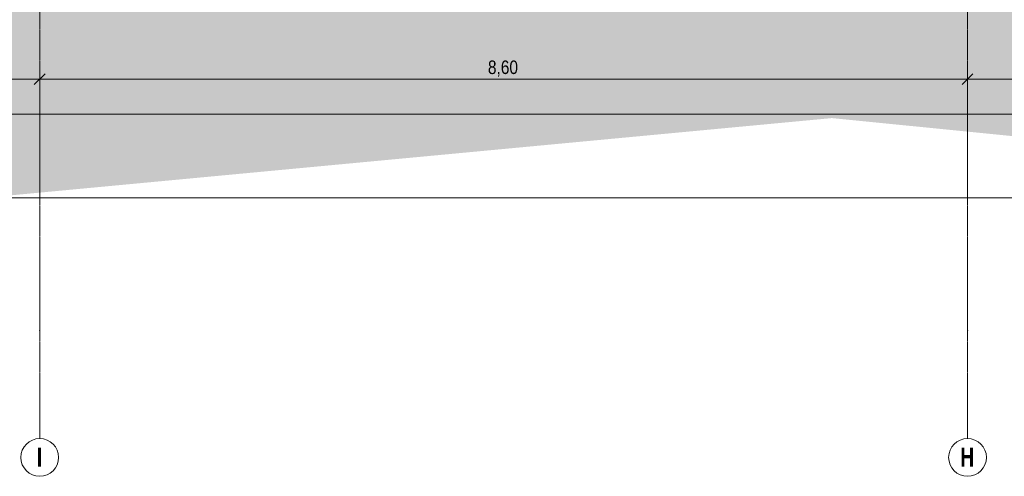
# Model space of a CAD drawing. Header units: metres. Extents: x -58265 to 590738, y -55036 to 35250.
# Tile 26 of 160: x 528275 to 537402, y -55036 to -50801. Entities that reach past the tile are written whole.
import ezdxf

# ---------------------------------------------------------------- set-up
doc = ezdxf.new("R2010")
doc.units = ezdxf.units.M
doc.header["$LTSCALE"] = 0.05
doc.header["$PDSIZE"] = 0.8
doc.linetypes.add('Strichlinie_ eng', pattern=[46, 30, -16])
for name, color, linetype in [('Ansicht Süd_3_A_1_Schraffuren', 7, 'Continuous'), ('Ansicht Süd_3_A_1_Wände_Außen', 7, 'Continuous'), ('Ansicht Süd_3_A_3_Achsen_Raster', 7, 'Continuous'), ('Ansicht Süd_3_A_4_Bemaßung_100', 7, 'Continuous')]:
    doc.layers.add(name, color=color, linetype=linetype)
doc.styles.add('ERSTELLTER_STIL_2', font='txt')
doc.styles.add('ERSTELLTER_STIL_4', font='txt')

msp = doc.modelspace()

# ---------------------------------------------------------------- hatches: boundary and pattern name
at = {"layer": 'Ansicht Süd_3_A_1_Schraffuren', "linetype": 'Continuous', "lineweight": 18}
msp.add_hatch(color=9, dxfattribs=at).paths.add_polyline_path([(514049.5, -50686.1), (514049.5, -51551.1), (522644.4, -52952.6), (535804.2, -51713.8), (549514.4, -53082.8), (561141.9, -51988), (569574.8, -52564.9), (581633.5, -51759.6), (586181.4, -52952.6), (590713.8, -51299.2), (590713.8, -50686.1)])

# ---------------------------------------------------------------- linework, layer by layer
at = {"layer": 'Ansicht Süd_3_A_1_Wände_Außen', "color": 253, "linetype": 'Continuous', "lineweight": 18}
msp.add_line((518885.9, -51676.1), (542735.9, -51676.1), dxfattribs=at)
at = {"layer": 'Ansicht Süd_3_A_3_Achsen_Raster', "color": 7, "linetype": 'Strichlinie_ eng', "lineweight": 15}
for p, q in [((528460.9, -38686.1), (528460.9, -53686.1)), ((537060.9, -38686.1), (537060.9, -53686.1)), ((528460.9, -53686.1), (528460.9, -54686.1)), ((537060.9, -53686.1), (537060.9, -54686.1))]:
    msp.add_line(p, q, dxfattribs=at)
at = {"layer": 'Ansicht Süd_3_A_3_Achsen_Raster', "color": 7, "linetype": 'Continuous', "lineweight": 15}
for centre in [(528460.9, -54861.1), (537060.9, -54861.1)]:
    msp.add_circle(centre, 175, dxfattribs=at)
at = {"layer": 'Ansicht Süd_3_A_3_Achsen_Raster', "color": 7, "linetype": 'Strichlinie_ eng', "lineweight": 15}
for p in [(528460.9, -53686.1), (528460.9, -53686.1), (537060.9, -53686.1), (537060.9, -53686.1)]:
    msp.add_point(p, dxfattribs=at)
at = {"layer": 'Ansicht Süd_3_A_4_Bemaßung_100', "color": 7, "linetype": 'Continuous', "lineweight": 15}
for p, q in [((528460.9, -51447.1), (528460.9, -51259.3)), ((537060.9, -51447.1), (537060.9, -51259.3)), ((519860.9, -51353.2), (528460.9, -51353.2)), ((528511, -51303.2), (528410.8, -51403.3)), ((528460.9, -51353.2), (537060.9, -51353.2)), ((537111, -51303.2), (537010.8, -51403.3)), ((537060.9, -51353.2), (545660.9, -51353.2)), ((519860.9, -52452.1), (583560.9, -52452.1))]:
    msp.add_line(p, q, dxfattribs=at)

# ---------------------------------------------------------------- texts
at = {"layer": 'Ansicht Süd_3_A_3_Achsen_Raster', "color": 7, "linetype": 'Continuous', "lineweight": 20, "char_height": 175, "attachment_point": 1, "style": 'ERSTELLTER_STIL_4'}
for s, insert in [('\\A1;{\\pql;\\pt0;\\fSwis721 LtCn BT|b1|i0|c0|p0;\\W1.000000;I}', (528434.4, -54770.2)), ('\\A1;{\\pql;\\pt0;\\fSwis721 LtCn BT|b1|i0|c0|p0;\\W1.000000;H}', (536993.3, -54770.2))]:
    msp.add_mtext(s, dxfattribs=dict(at, insert=insert))
at = {"layer": 'Ansicht Süd_3_A_4_Bemaßung_100', "color": 7, "linetype": 'Continuous', "lineweight": 20, "insert": (532615.5, -51328.2), "char_height": 125, "width": 290.691, "attachment_point": 7, "style": 'ERSTELLTER_STIL_2'}
msp.add_mtext('\\A1;{\\pql;\\fSwis721 Cn BT|b0|i0|c0|p0;\\W1.000000;8,60}', dxfattribs=at)

doc.saveas('drawing.dxf')
